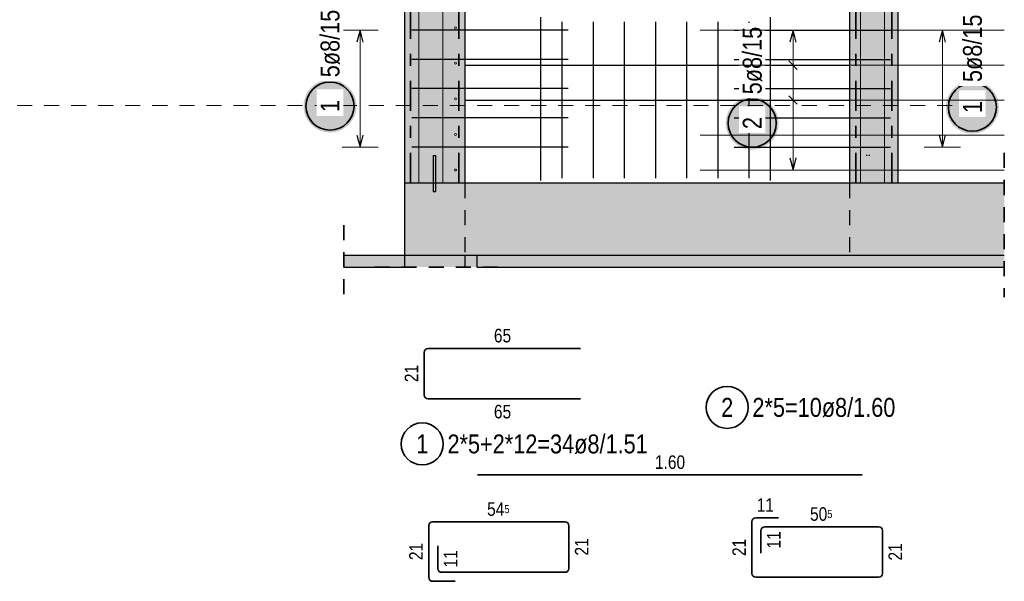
# Model space of a CAD drawing. Header units: millimetres. Extents: x -47 to 138, y -47 to 66.
# Tile 11 of 20: x 30.85 to 39.03, y 22.85 to 27.52. Entities that reach past the tile are written whole.
import ezdxf

# ---------------------------------------------------------------- set-up
doc = ezdxf.new("R2010")
doc.units = ezdxf.units.MM
doc.linetypes.add('DASHDOT', pattern=[1, 0.5, -0.25, 0, -0.25])
doc.linetypes.add('HIDDEN', pattern=[0.375, 0.25, -0.125])
for name, color, linetype, lineweight in [('Achsen', 7, 'Continuous', 20), ('Bewehrung', 7, 'Continuous', 20), ('nplo Bewehrung', 7, 'Continuous', 20), ('Schraffuren', 7, 'Continuous', 20)]:
    doc.layers.add(name, color=color, linetype=linetype, lineweight=lineweight)
doc.styles.add('Arial Narrow', font='ARIALN.TTF')

msp = doc.modelspace()

# ---------------------------------------------------------------- hatches: boundary and pattern name
at = {"lineweight": 25, "true_color": 0xffffff}
for points in [[(33.646666, 26.799893), (33.646532, 26.80757), (33.64613, 26.815239), (33.645461, 26.822889), (33.644525, 26.830511), (33.643323, 26.838095), (33.641858, 26.845633), (33.640131, 26.853115), (33.638143, 26.860533), (33.635898, 26.867876), (33.633398, 26.875137), (33.630646, 26.882306), (33.627646, 26.889375), (33.6244, 26.896334), (33.620914, 26.903176), (33.617191, 26.909893), (33.613236, 26.916475), (33.609054, 26.922915), (33.604649, 26.929205), (33.600028, 26.935338), (33.595196, 26.941306), (33.590158, 26.947101), (33.58492, 26.952717), (33.579491, 26.958147), (33.573874, 26.963384), (33.568079, 26.968422), (33.562111, 26.973255), (33.555978, 26.977876), (33.549688, 26.982281), (33.543248, 26.986463), (33.536666, 26.990418), (33.529949, 26.994141), (33.523107, 26.997627), (33.516148, 27.000873), (33.509079, 27.003873), (33.50191, 27.006625), (33.494649, 27.009125), (33.487306, 27.01137), (33.479889, 27.013358), (33.472406, 27.015085), (33.464868, 27.01655), (33.457284, 27.017751), (33.449662, 27.018687), (33.442012, 27.019357), (33.434344, 27.019758), (33.426666, 27.019893), (33.418988, 27.019758), (33.411319, 27.019357), (33.403669, 27.018687), (33.396048, 27.017751), (33.388463, 27.01655), (33.380925, 27.015085), (33.373443, 27.013358), (33.366026, 27.01137), (33.358682, 27.009125), (33.351421, 27.006625), (33.344252, 27.003873), (33.337184, 27.000873), (33.330224, 26.997627), (33.323382, 26.994141), (33.316666, 26.990418), (33.310084, 26.986463), (33.303643, 26.982281), (33.297353, 26.977876), (33.29122, 26.973255), (33.285252, 26.968422), (33.279457, 26.963384), (33.273841, 26.958147), (33.268411, 26.952717), (33.263174, 26.947101), (33.258136, 26.941306), (33.253303, 26.935338), (33.248682, 26.929205), (33.244277, 26.922915), (33.240095, 26.916475), (33.23614, 26.909893), (33.232417, 26.903176), (33.228931, 26.896334), (33.225686, 26.889375), (33.222685, 26.882306), (33.219933, 26.875137), (33.217433, 26.867876), (33.215188, 26.860533), (33.213201, 26.853115), (33.211473, 26.845633), (33.210008, 26.838095), (33.208807, 26.830511), (33.207871, 26.822889), (33.207202, 26.815239), (33.2068, 26.80757), (33.206666, 26.799893), (33.2068, 26.792215), (33.207202, 26.784546), (33.207871, 26.776896), (33.208807, 26.769274), (33.210008, 26.76169), (33.211473, 26.754152), (33.213201, 26.74667), (33.215188, 26.739252), (33.217433, 26.731909), (33.219933, 26.724648), (33.222685, 26.717479), (33.225686, 26.71041), (33.228931, 26.703451), (33.232417, 26.696609), (33.23614, 26.689893), (33.240095, 26.68331), (33.244277, 26.67687), (33.248682, 26.67058), (33.253303, 26.664447), (33.258136, 26.658479), (33.263174, 26.652684), (33.268411, 26.647068), (33.273841, 26.641638), (33.279457, 26.636401), (33.285252, 26.631363), (33.29122, 26.62653), (33.297353, 26.621909), (33.303643, 26.617504), (33.310084, 26.613322), (33.316666, 26.609367), (33.323382, 26.605644), (33.330224, 26.602158), (33.337184, 26.598913), (33.344252, 26.595912), (33.351421, 26.59316), (33.358682, 26.59066), (33.366026, 26.588415), (33.373443, 26.586427), (33.380925, 26.5847), (33.388463, 26.583235), (33.396048, 26.582034), (33.403669, 26.581098), (33.411319, 26.580428), (33.418988, 26.580027), (33.426666, 26.579893), (33.434344, 26.580027), (33.442012, 26.580428), (33.449662, 26.581098), (33.457284, 26.582034), (33.464868, 26.583235), (33.472406, 26.5847), (33.479889, 26.586427), (33.487306, 26.588415), (33.494649, 26.59066), (33.50191, 26.59316), (33.509079, 26.595912), (33.516148, 26.598913), (33.523107, 26.602158), (33.529949, 26.605644), (33.536666, 26.609367), (33.543248, 26.613322), (33.549688, 26.617504), (33.555978, 26.621909), (33.562111, 26.62653), (33.568079, 26.631363), (33.573874, 26.636401), (33.579491, 26.641638), (33.58492, 26.647068), (33.590158, 26.652684), (33.595196, 26.658479), (33.600028, 26.664447), (33.604649, 26.67058), (33.609054, 26.67687), (33.613236, 26.68331), (33.617191, 26.689893), (33.620914, 26.696609), (33.6244, 26.703451), (33.627646, 26.71041), (33.630646, 26.717479), (33.633398, 26.724648), (33.635898, 26.731909), (33.638143, 26.739252), (33.640131, 26.74667), (33.641858, 26.754152), (33.643323, 26.76169), (33.644525, 26.769274), (33.645461, 26.776896), (33.64613, 26.784546)], [(38.988429, 26.791066), (38.988295, 26.798744), (38.987893, 26.806413), (38.987224, 26.814063), (38.986288, 26.821685), (38.985087, 26.829269), (38.983621, 26.836807), (38.981894, 26.844289), (38.979907, 26.851707), (38.977661, 26.85905), (38.975161, 26.866311), (38.972409, 26.87348), (38.969409, 26.880548), (38.966164, 26.887508), (38.962677, 26.89435), (38.958955, 26.901066), (38.955, 26.907649), (38.950817, 26.914089), (38.946413, 26.920379), (38.941791, 26.926512), (38.936959, 26.93248), (38.931921, 26.938275), (38.926684, 26.943891), (38.921254, 26.949321), (38.915638, 26.954558), (38.909842, 26.959596), (38.903875, 26.964429), (38.897742, 26.96905), (38.891451, 26.973455), (38.885011, 26.977637), (38.878429, 26.981592), (38.871713, 26.985315), (38.864871, 26.988801), (38.857911, 26.992046), (38.850842, 26.995047), (38.843673, 26.997799), (38.836413, 27.000299), (38.829069, 27.002544), (38.821652, 27.004531), (38.81417, 27.006259), (38.806632, 27.007724), (38.799047, 27.008925), (38.791425, 27.009861), (38.783775, 27.010531), (38.776107, 27.010932), (38.768429, 27.011066), (38.760751, 27.010932), (38.753083, 27.010531), (38.745433, 27.009861), (38.737811, 27.008925), (38.730226, 27.007724), (38.722688, 27.006259), (38.715206, 27.004531), (38.707789, 27.002544), (38.700445, 27.000299), (38.693185, 26.997799), (38.686016, 26.995047), (38.678947, 26.992046), (38.671987, 26.988801), (38.665145, 26.985315), (38.658429, 26.981592), (38.651847, 26.977637), (38.645407, 26.973455), (38.639116, 26.96905), (38.632983, 26.964429), (38.627016, 26.959596), (38.62122, 26.954558), (38.615604, 26.949321), (38.610174, 26.943891), (38.604937, 26.938275), (38.599899, 26.93248), (38.595067, 26.926512), (38.590445, 26.920379), (38.586041, 26.914089), (38.581858, 26.907649), (38.577903, 26.901066), (38.574181, 26.89435), (38.570694, 26.887508), (38.567449, 26.880548), (38.564449, 26.87348), (38.561697, 26.866311), (38.559197, 26.85905), (38.556951, 26.851707), (38.554964, 26.844289), (38.553237, 26.836807), (38.551771, 26.829269), (38.55057, 26.821685), (38.549634, 26.814063), (38.548965, 26.806413), (38.548563, 26.798744), (38.548429, 26.791066), (38.548563, 26.783389), (38.548965, 26.77572), (38.549634, 26.76807), (38.55057, 26.760448), (38.551771, 26.752864), (38.553237, 26.745326), (38.554964, 26.737844), (38.556951, 26.730426), (38.559197, 26.723083), (38.561697, 26.715822), (38.564449, 26.708653), (38.567449, 26.701584), (38.570694, 26.694625), (38.574181, 26.687783), (38.577903, 26.681066), (38.581858, 26.674484), (38.586041, 26.668044), (38.590445, 26.661754), (38.595067, 26.655621), (38.599899, 26.649653), (38.604937, 26.643858), (38.610174, 26.638242), (38.615604, 26.632812), (38.62122, 26.627575), (38.627016, 26.622537), (38.632983, 26.617704), (38.639116, 26.613083), (38.645407, 26.608678), (38.651847, 26.604496), (38.658429, 26.600541), (38.665145, 26.596818), (38.671987, 26.593332), (38.678947, 26.590086), (38.686016, 26.587086), (38.693185, 26.584334), (38.700445, 26.581834), (38.707789, 26.579589), (38.715206, 26.577601), (38.722688, 26.575874), (38.730226, 26.574409), (38.737811, 26.573207), (38.745433, 26.572272), (38.753083, 26.571602), (38.760751, 26.5712), (38.768429, 26.571066), (38.776107, 26.5712), (38.783775, 26.571602), (38.791425, 26.572272), (38.799047, 26.573207), (38.806632, 26.574409), (38.81417, 26.575874), (38.821652, 26.577601), (38.829069, 26.579589), (38.836413, 26.581834), (38.843673, 26.584334), (38.850842, 26.587086), (38.857911, 26.590086), (38.864871, 26.593332), (38.871713, 26.596818), (38.878429, 26.600541), (38.885011, 26.604496), (38.891451, 26.608678), (38.897742, 26.613083), (38.903875, 26.617704), (38.909842, 26.622537), (38.915638, 26.627575), (38.921254, 26.632812), (38.926684, 26.638242), (38.931921, 26.643858), (38.936959, 26.649653), (38.941791, 26.655621), (38.946413, 26.661754), (38.950817, 26.668044), (38.955, 26.674484), (38.958955, 26.681066), (38.962677, 26.687783), (38.966164, 26.694625), (38.969409, 26.701584), (38.972409, 26.708653), (38.975161, 26.715822), (38.977661, 26.723083), (38.979907, 26.730426), (38.981894, 26.737844), (38.983621, 26.745326), (38.985087, 26.752864), (38.986288, 26.760448), (38.987224, 26.76807), (38.987893, 26.77572)], [(37.157357, 26.658055), (37.157223, 26.665732), (37.156821, 26.673401), (37.156152, 26.681051), (37.155216, 26.688673), (37.154015, 26.696257), (37.15255, 26.703795), (37.150822, 26.711277), (37.148835, 26.718695), (37.14659, 26.726038), (37.14409, 26.733299), (37.141338, 26.740468), (37.138337, 26.747537), (37.135092, 26.754496), (37.131606, 26.761338), (37.127883, 26.768055), (37.123928, 26.774637), (37.119745, 26.781077), (37.115341, 26.787367), (37.110719, 26.7935), (37.105887, 26.799468), (37.100849, 26.805263), (37.095612, 26.810879), (37.090182, 26.816309), (37.084566, 26.821546), (37.07877, 26.826584), (37.072803, 26.831417), (37.06667, 26.836038), (37.06038, 26.840443), (37.053939, 26.844625), (37.047357, 26.84858), (37.040641, 26.852303), (37.033799, 26.855789), (37.026839, 26.859035), (37.019771, 26.862035), (37.012602, 26.864787), (37.005341, 26.867287), (36.997997, 26.869532), (36.99058, 26.87152), (36.983098, 26.873247), (36.97556, 26.874712), (36.967975, 26.875914), (36.960353, 26.876849), (36.952704, 26.877519), (36.945035, 26.877921), (36.937357, 26.878055), (36.929679, 26.877921), (36.922011, 26.877519), (36.914361, 26.876849), (36.906739, 26.875914), (36.899155, 26.874712), (36.891617, 26.873247), (36.884134, 26.87152), (36.876717, 26.869532), (36.869373, 26.867287), (36.862113, 26.864787), (36.854944, 26.862035), (36.847875, 26.859035), (36.840915, 26.855789), (36.834073, 26.852303), (36.827357, 26.84858), (36.820775, 26.844625), (36.814335, 26.840443), (36.808044, 26.836038), (36.801912, 26.831417), (36.795944, 26.826584), (36.790148, 26.821546), (36.784532, 26.816309), (36.779102, 26.810879), (36.773865, 26.805263), (36.768827, 26.799468), (36.763995, 26.7935), (36.759373, 26.787367), (36.754969, 26.781077), (36.750787, 26.774637), (36.746832, 26.768055), (36.743109, 26.761338), (36.739622, 26.754496), (36.736377, 26.747537), (36.733377, 26.740468), (36.730625, 26.733299), (36.728125, 26.726038), (36.72588, 26.718695), (36.723892, 26.711277), (36.722165, 26.703795), (36.720699, 26.696257), (36.719498, 26.688673), (36.718562, 26.681051), (36.717893, 26.673401), (36.717491, 26.665732), (36.717357, 26.658055), (36.717491, 26.650377), (36.717893, 26.642708), (36.718562, 26.635058), (36.719498, 26.627437), (36.720699, 26.619852), (36.722165, 26.612314), (36.723892, 26.604832), (36.72588, 26.597414), (36.728125, 26.590071), (36.730625, 26.58281), (36.733377, 26.575641), (36.736377, 26.568573), (36.739622, 26.561613), (36.743109, 26.554771), (36.746832, 26.548055), (36.750787, 26.541472), (36.754969, 26.535032), (36.759373, 26.528742), (36.763995, 26.522609), (36.768827, 26.516641), (36.773865, 26.510846), (36.779102, 26.50523), (36.784532, 26.4998), (36.790148, 26.494563), (36.795944, 26.489525), (36.801912, 26.484692), (36.808044, 26.480071), (36.814335, 26.475666), (36.820775, 26.471484), (36.827357, 26.467529), (36.834073, 26.463806), (36.840915, 26.46032), (36.847875, 26.457075), (36.854944, 26.454074), (36.862113, 26.451322), (36.869373, 26.448822), (36.876717, 26.446577), (36.884134, 26.44459), (36.891617, 26.442862), (36.899155, 26.441397), (36.906739, 26.440196), (36.914361, 26.43926), (36.922011, 26.43859), (36.929679, 26.438189), (36.937357, 26.438055), (36.945035, 26.438189), (36.952704, 26.43859), (36.960353, 26.43926), (36.967975, 26.440196), (36.97556, 26.441397), (36.983098, 26.442862), (36.99058, 26.44459), (36.997997, 26.446577), (37.005341, 26.448822), (37.012602, 26.451322), (37.019771, 26.454074), (37.026839, 26.457075), (37.033799, 26.46032), (37.040641, 26.463806), (37.047357, 26.467529), (37.053939, 26.471484), (37.06038, 26.475666), (37.06667, 26.480071), (37.072803, 26.484692), (37.07877, 26.489525), (37.084566, 26.494563), (37.090182, 26.4998), (37.095612, 26.50523), (37.100849, 26.510846), (37.105887, 26.516641), (37.110719, 26.522609), (37.115341, 26.528742), (37.119745, 26.535032), (37.123928, 26.541472), (37.127883, 26.548055), (37.131606, 26.554771), (37.135092, 26.561613), (37.138337, 26.568573), (37.141338, 26.575641), (37.14409, 26.58281), (37.14659, 26.590071), (37.148835, 26.597414), (37.150822, 26.604832), (37.15255, 26.612314), (37.154015, 26.619852), (37.155216, 26.627437), (37.156152, 26.635058), (37.156821, 26.642708)]]:
    msp.add_hatch(color=7, dxfattribs=at).paths.add_polyline_path(points)
at = {"lineweight": 25, "true_color": 0xcef2bf}
msp.add_hatch(color=254, dxfattribs=at).paths.add_polyline_path([(34.047371, 25.56008), (39.033515, 25.56008), (39.033515, 26.16008), (34.304898, 26.16008), (34.304898, 26.09008), (34.284898, 26.09008), (34.284898, 26.16008), (34.047371, 26.16008)])
at = {"layer": 'Schraffuren', "lineweight": 25, "true_color": 0xd7ffd7}
for points in [[(34.547371, 26.16008), (34.547371, 34.96008), (34.047371, 34.96008), (34.047371, 26.16008)], [(38.147723, 26.160082), (38.147723, 34.960082), (37.747723, 34.960082), (37.747723, 26.160082)], [(34.047371, 25.460082), (34.647371, 25.460082), (34.647371, 25.56008), (34.047371, 25.56008)]]:
    msp.add_hatch(color=254, dxfattribs=at).paths.add_polyline_path(points)
at = {"layer": 'Schraffuren', "lineweight": 25, "true_color": 0xff0000}
msp.add_hatch(color=1, dxfattribs=at).paths.add_polyline_path([(34.284898, 26.09008), (34.304898, 26.09008), (34.304898, 26.39008), (34.284898, 26.39008)])
at = {"layer": 'Schraffuren', "lineweight": 25, "true_color": 0xeaffea}
msp.add_hatch(color=7, dxfattribs=at).paths.add_polyline_path([(39.033515, 25.460082), (39.033515, 25.560082), (33.540826, 25.560082), (33.540826, 25.460082)])

# ---------------------------------------------------------------- linework, layer by layer
at = {"color": 9, "linetype": 'HIDDEN', "lineweight": 0, "ltscale": 0.5}
for p, q in [((38.73886, 26.803692), (38.73886, 35.216646)), ((15.524398, 26.803692), (38.73886, 26.803692))]:
    msp.add_line(p, q, dxfattribs=at)
at = {"color": 2, "linetype": 'DASHDOT', "lineweight": 35, "ltscale": 0.5}
for p, q in [((34.097371, 26.16008), (34.097371, 34.96008)), ((34.497371, 26.16008), (34.497371, 34.96008)), ((37.797723, 26.160082), (37.797723, 34.960082)), ((38.097723, 26.160082), (38.097723, 34.960082))]:
    msp.add_line(p, q, dxfattribs=at)
at = {"color": 3, "linetype": 'Continuous', "lineweight": 25, "ltscale": 0.5}
for p, q in [((35.177723, 27.540082), (35.177723, 26.180082)), ((33.676666, 27.432081), (33.649871, 27.332081)), ((33.703461, 27.332081), (33.676666, 27.432081)), ((35.407371, 27.432081), (34.107371, 27.432081)), ((35.355725, 27.500082), (35.355725, 26.200082)), ((35.614724, 27.500082), (35.614724, 26.200082)), ((35.873724, 27.500082), (35.873724, 26.200082)), ((36.132724, 27.500082), (36.132724, 26.200082)), ((36.391724, 27.500082), (36.391724, 26.200082)), ((36.650724, 27.500082), (36.650724, 26.200082)), ((36.787723, 27.432083), (38.087723, 27.432083)), ((36.909723, 27.500082), (36.909723, 26.200082)), ((37.276666, 27.432082), (37.249871, 27.332082)), ((37.303461, 27.332082), (37.276666, 27.432082)), ((38.518429, 27.432083), (38.491634, 27.332083)), ((38.545224, 27.332083), (38.518429, 27.432083)), ((35.407371, 27.188581), (34.107371, 27.188581)), ((36.787723, 27.188583), (38.087723, 27.188583)), ((34.547371, 27.141082), (37.747723, 27.141082)), ((37.312021, 27.105727), (37.24131, 27.176437)), ((35.407371, 26.94508), (34.107371, 26.94508)), ((36.787723, 26.945083), (38.087723, 26.945083)), ((37.312021, 26.814727), (37.24131, 26.885438)), ((34.547371, 26.850082), (37.747723, 26.850082)), ((35.407371, 26.70158), (34.107371, 26.70158)), ((36.787723, 26.701582), (38.087723, 26.701582)), ((33.649871, 26.55808), (33.676666, 26.45808)), ((33.676666, 26.45808), (33.703461, 26.55808)), ((38.491634, 26.558082), (38.518429, 26.458082)), ((38.518429, 26.458082), (38.545224, 26.558082)), ((35.407371, 26.45808), (34.107371, 26.45808)), ((36.787723, 26.458082), (38.087723, 26.458082)), ((37.249871, 26.368083), (37.276666, 26.268083)), ((37.276666, 26.268083), (37.303461, 26.368083))]:
    msp.add_line(p, q, dxfattribs=at)
at = {"color": 5, "linetype": 'Continuous', "lineweight": 18, "ltscale": 0.5}
for p, q in [((33.826666, 27.432081), (33.526666, 27.432081)), ((33.676666, 26.45808), (33.676666, 27.432081)), ((37.426666, 27.432082), (37.126666, 27.432082)), ((37.276666, 27.432082), (37.276666, 26.268083)), ((38.668429, 27.432083), (38.368429, 27.432083)), ((38.518429, 26.458082), (38.518429, 27.432083)), ((37.426666, 27.141082), (37.126666, 27.141082)), ((37.426666, 26.850082), (37.126666, 26.850082)), ((33.526666, 26.45808), (33.826666, 26.45808)), ((38.368429, 26.458082), (38.668429, 26.458082)), ((37.126666, 26.268083), (37.426666, 26.268083))]:
    msp.add_line(p, q, dxfattribs=at)
at = {"color": 9, "linetype": 'Continuous', "lineweight": 0, "ltscale": 0.5}
for p, q in [((36.505874, 26.559082), (39.033515, 26.559082)), ((36.505874, 26.268082), (39.033515, 26.268082))]:
    msp.add_line(p, q, dxfattribs=at)
at = {"color": 2, "linetype": 'HIDDEN', "lineweight": 35, "ltscale": 0.5}
for p, q in [((39.033515, 26.41008), (39.033515, 25.210082)), ((33.540826, 25.810082), (33.540826, 25.210082)), ((33.797371, 25.460082), (34.897371, 25.460082))]:
    msp.add_line(p, q, dxfattribs=at)
at = {"color": 2, "linetype": 'Continuous', "lineweight": 35, "ltscale": 0.5}
for p, q in [((34.21056, 24.395972), (34.21056, 24.751972)), ((34.24256, 24.783972), (35.51056, 24.783972)), ((35.51056, 24.363972), (34.24256, 24.363972)), ((37.852746, 23.731017), (34.652394, 23.731017)), ((35.381415, 23.340668), (34.280063, 23.340668)), ((36.935468, 22.911561), (36.935468, 23.342561)), ((36.967468, 23.374561), (37.155468, 23.374561)), ((34.248063, 23.308668), (34.248063, 22.877668)), ((35.413415, 22.952668), (35.413415, 23.308668)), ((37.010468, 23.079561), (37.010468, 23.267561)), ((37.042468, 23.299561), (37.988468, 23.299561)), ((38.020468, 23.267561), (38.020468, 22.911561)), ((34.323063, 23.140668), (34.323063, 22.952668)), ((34.280063, 22.845668), (34.468063, 22.845668)), ((34.355063, 22.920668), (35.381415, 22.920668)), ((37.988468, 22.879561), (36.967468, 22.879561))]:
    msp.add_line(p, q, dxfattribs=at)
at = {"color": 9, "linetype": 'Continuous', "lineweight": 0, "ltscale": 0.5}
for centre in [(34.469371, 27.452099), (34.469371, 27.452099), (34.469371, 27.156099), (34.469371, 27.156099), (34.469371, 26.860099), (34.469371, 26.860099), (34.469371, 26.5641), (34.469371, 26.5641), (34.469371, 26.2681), (34.469371, 26.2681)]:
    msp.add_circle(centre, 0.008, dxfattribs=at)
at = {"color": 2, "linetype": 'Continuous', "lineweight": 35, "ltscale": 0.5}
for centre, radius in [((33.426666, 26.799893), 0.2), ((38.768429, 26.791066), 0.2), ((36.937357, 26.658055), 0.2), ((36.728999, 24.292891), 0.175), ((34.193678, 23.988972), 0.175)]:
    msp.add_circle(centre, radius, dxfattribs=at)
at = {"color": 9, "linetype": 'Continuous', "lineweight": 0}
for centre in [(37.890197, 26.390082), (37.910197, 26.390082), (34.304898, 26.16008)]:
    msp.add_circle(centre, 0.00222, dxfattribs=at)
at = {"color": 2, "linetype": 'Continuous', "lineweight": 35, "ltscale": 0.5}
for centre, start, end in [((34.24256, 24.751972), 90, 180), ((34.24256, 24.395972), 180, 270), ((34.280063, 23.308668), 90, 180), ((35.381415, 23.308668), 0, 90), ((36.967468, 23.342561), 90, 180), ((37.042468, 23.267561), 90, 180), ((37.988468, 23.267561), 0, 90), ((34.355063, 22.952668), 180, 270), ((35.381415, 22.952668), 270, 0), ((34.280063, 22.877668), 180, 270), ((36.967468, 22.911561), 180, 270), ((37.988468, 22.911561), 270, 0)]:
    msp.add_arc(centre, 0.032, start, end, dxfattribs=at)
at = {"layer": 'Achsen', "color": 3, "linetype": 'Continuous', "lineweight": 25}
msp.add_line((34.547371, 26.160082), (37.747723, 26.160082), dxfattribs=at)
at = {"layer": 'Bewehrung', "color": 3, "linetype": 'HIDDEN', "lineweight": 25, "ltscale": 0.5}
for p, q in [((34.547371, 26.16008), (34.547371, 25.56008)), ((37.747371, 26.16008), (37.747371, 25.56008)), ((34.547371, 25.56008), (34.547371, 25.460082))]:
    msp.add_line(p, q, dxfattribs=at)
at = {"layer": 'nplo Bewehrung', "color": 9, "linetype": 'Continuous', "lineweight": 0, "ltscale": 0.5}
for p, q in [((34.165808, 26.160082), (34.165808, 34.960082)), ((34.166174, 26.160082), (34.166174, 34.960082)), ((34.365808, 26.160082), (34.365808, 34.960082)), ((34.365808, 26.160082), (34.365808, 34.960082)), ((37.837723, 26.160082), (37.837723, 34.960082)), ((37.838089, 26.160082), (37.838089, 34.960082)), ((38.037723, 26.160082), (38.037723, 34.960082)), ((38.037723, 26.160082), (38.037723, 34.960082))]:
    msp.add_line(p, q, dxfattribs=at)
for centre in [(34.469371, 27.452087), (34.469371, 27.452087), (34.469371, 27.156087), (34.469371, 27.156087), (34.469371, 26.860087), (34.469371, 26.860087), (34.469371, 26.564087), (34.469371, 26.564087), (34.469371, 26.268088), (34.469371, 26.268088)]:
    msp.add_circle(centre, 0.008, dxfattribs=at)
at = {"layer": 'Schraffuren', "color": 3, "linetype": 'Continuous', "lineweight": 25}
for p, q in [((34.047371, 34.96008), (34.047371, 26.16008)), ((34.547371, 34.96008), (34.547371, 26.16008)), ((37.747723, 34.960082), (37.747723, 26.160082)), ((38.147723, 34.960082), (38.147723, 26.160082)), ((34.284898, 26.39008), (34.284898, 26.09008)), ((34.284898, 26.39008), (34.304898, 26.39008)), ((34.304898, 26.39008), (34.304898, 26.09008)), ((34.047371, 26.16008), (34.047371, 25.56008)), ((34.047371, 26.16008), (34.284898, 26.16008)), ((34.284898, 26.16008), (34.547371, 26.16008)), ((34.547371, 26.16008), (39.033515, 26.16008)), ((37.747723, 26.160082), (38.147723, 26.160082)), ((34.284898, 26.09008), (34.304898, 26.09008)), ((33.540826, 25.560082), (39.033515, 25.560082)), ((34.047371, 25.56008), (34.047371, 25.460082)), ((34.047371, 25.56008), (39.033515, 25.56008)), ((34.647371, 25.56008), (34.647371, 25.460082)), ((33.540826, 25.460082), (34.047371, 25.460082)), ((34.647371, 25.460082), (39.033515, 25.460082))]:
    msp.add_line(p, q, dxfattribs=at)

# ---------------------------------------------------------------- texts
at = {"color": 3, "lineweight": 25, "char_height": 0.1125, "attachment_point": 1, "line_spacing_factor": 0.9, "style": 'Arial Narrow'}
for s, insert in [('65', (34.789685, 24.946472)), ('65', (34.789685, 24.313972)), ('1.60', (36.12882, 23.893517)), ('54{\\A1;\\H.6x;\\S5;}', (34.733286, 23.503168)), ('11', (36.974593, 23.537061)), ('50{\\A1;\\H.6x;\\S5;}', (37.418015, 23.462061))]:
    msp.add_mtext(s, dxfattribs=dict(at, insert=insert))
at = {"color": 3, "lineweight": 25, "char_height": 0.1125, "attachment_point": 1, "rotation": 90, "line_spacing_factor": 0.9, "style": 'Arial Narrow'}
for s, insert in [('21', (34.04806, 24.503097)), ('11', (37.060468, 23.118686)), ('21', (34.085563, 23.022293)), ('21', (35.463415, 23.059793)), ('21', (36.772968, 23.056186)), ('21', (38.070468, 23.018686)), ('11', (34.373063, 22.959793))]:
    msp.add_mtext(s, dxfattribs=dict(at, insert=insert))
at = {"color": 2, "lineweight": 35, "char_height": 0.1575, "attachment_point": 1, "line_spacing_factor": 0.9, "style": 'Arial Narrow'}
for s, insert in [('2', (36.679387, 24.371641)), ('2*5=10ø8/1.60', (36.938999, 24.371641)), ('2*5+2*12=34ø8/1.51', (34.403678, 24.067722)), ('1', (34.144066, 24.067722))]:
    msp.add_mtext(s, dxfattribs=dict(at, insert=insert))

# ---------------------------------------------------------------- next in the draw order: texts
at = {"color": 2, "lineweight": 35, "char_height": 0.1575, "attachment_point": 1, "rotation": 90, "line_spacing_factor": 0.9, "style": 'Arial Narrow', "bg_fill": 3, "box_fill_scale": 1.2, "bg_fill_color": 256, "bg_fill_true_color": 13158600, "bg_fill_transparency": 0}
for s, insert in [('5ø8/15', (33.347916, 27.039893)), ('5ø8/15', (38.689679, 26.999763)), ('5ø8/15', (36.858607, 26.898055)), ('1', (33.347916, 26.75028)), ('1', (38.689679, 26.741454)), ('2', (36.858607, 26.608442))]:
    msp.add_mtext(s, dxfattribs=dict(at, insert=insert))

# ---------------------------------------------------------------- next in the draw order: linework, layer by layer
at = {"color": 3, "linetype": 'Continuous', "lineweight": 25, "ltscale": 0.5}
msp.add_line((37.087723, 27.540082), (37.087723, 26.180082), dxfattribs=at)
at = {"color": 9, "linetype": 'Continuous', "lineweight": 0, "ltscale": 0.5}
for p, q in [((36.505874, 27.432081), (39.033515, 27.432081)), ((36.505874, 27.141081), (39.033515, 27.141081)), ((36.505874, 26.850081), (39.033515, 26.850081))]:
    msp.add_line(p, q, dxfattribs=at)

doc.saveas('drawing.dxf')
